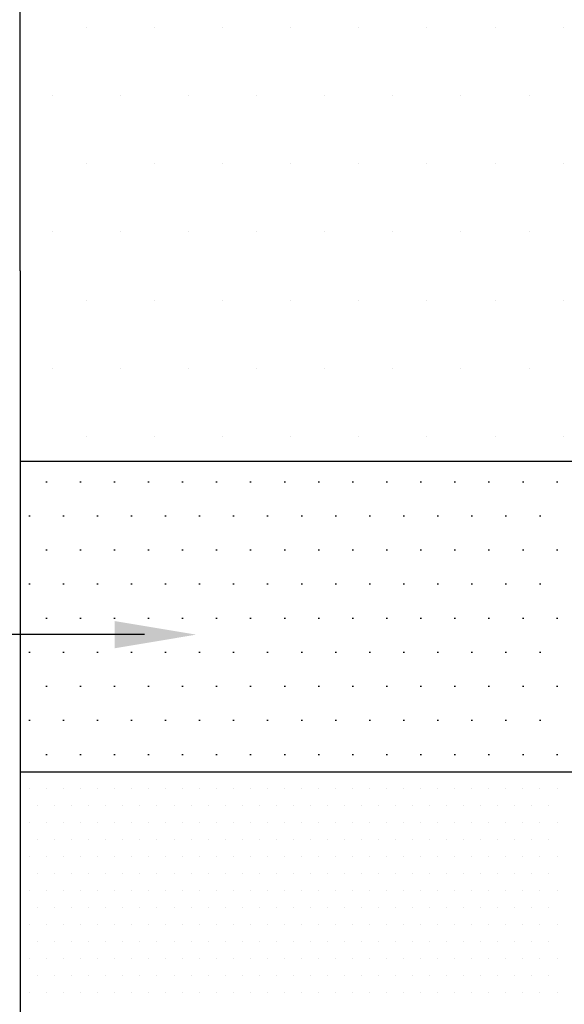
# Model space of a CAD drawing. Header units: millimetres. Extents: x 42141 to 43090, y 58789 to 59198.
# Tile 10 of 15: x 42203 to 42223, y 59123 to 59159. Entities that reach past the tile are written whole.
import ezdxf

# ---------------------------------------------------------------- set-up
doc = ezdxf.new("R2010")
doc.units = ezdxf.units.MM
doc.header["$MEASUREMENT"] = 0
doc.layers.add('HATCH', color=253, linetype='Continuous')
doc.layers.add('TRENCH', color=3, linetype='Continuous')

# ---------------------------------------------------------------- blocks, each defined once
blk = doc.blocks.new('*X904')
at = {"color": 0}
for p, q in [((86.25, 232.5), (86.25, 232.5)), ((88.75, 232.5), (88.75, 232.5)), ((91.25, 232.5), (91.25, 232.5)), ((93.75, 232.5), (93.75, 232.5)), ((96.25, 232.5), (96.25, 232.5)), ((98.75, 232.5), (98.75, 232.5)), ((101.25, 232.5), (101.25, 232.5)), ((103.75, 232.5), (103.75, 232.5)), ((85, 230), (85, 230)), ((87.5, 230), (87.5, 230)), ((90, 230), (90, 230)), ((92.5, 230), (92.5, 230)), ((95, 230), (95, 230)), ((97.5, 230), (97.5, 230)), ((100, 230), (100, 230)), ((102.5, 230), (102.5, 230)), ((86.25, 227.5), (86.25, 227.5)), ((88.75, 227.5), (88.75, 227.5)), ((91.25, 227.5), (91.25, 227.5)), ((93.75, 227.5), (93.75, 227.5)), ((96.25, 227.5), (96.25, 227.5)), ((98.75, 227.5), (98.75, 227.5)), ((101.25, 227.5), (101.25, 227.5)), ((103.75, 227.5), (103.75, 227.5)), ((85, 225), (85, 225)), ((87.5, 225), (87.5, 225)), ((90, 225), (90, 225)), ((92.5, 225), (92.5, 225)), ((95, 225), (95, 225)), ((97.5, 225), (97.5, 225)), ((100, 225), (100, 225)), ((102.5, 225), (102.5, 225)), ((86.25, 222.5), (86.25, 222.5)), ((88.75, 222.5), (88.75, 222.5)), ((91.25, 222.5), (91.25, 222.5)), ((93.75, 222.5), (93.75, 222.5)), ((96.25, 222.5), (96.25, 222.5)), ((98.75, 222.5), (98.75, 222.5)), ((101.25, 222.5), (101.25, 222.5)), ((103.75, 222.5), (103.75, 222.5)), ((85, 220), (85, 220)), ((87.5, 220), (87.5, 220)), ((90, 220), (90, 220)), ((92.5, 220), (92.5, 220)), ((95, 220), (95, 220)), ((97.5, 220), (97.5, 220)), ((100, 220), (100, 220)), ((102.5, 220), (102.5, 220)), ((86.25, 217.5), (86.25, 217.5)), ((88.75, 217.5), (88.75, 217.5)), ((91.25, 217.5), (91.25, 217.5)), ((93.75, 217.5), (93.75, 217.5)), ((96.25, 217.5), (96.25, 217.5)), ((98.75, 217.5), (98.75, 217.5)), ((101.25, 217.5), (101.25, 217.5)), ((103.75, 217.5), (103.75, 217.5))]:
    blk.add_line(p, q, dxfattribs=at)

msp = doc.modelspace()

# ---------------------------------------------------------------- hatches: boundary and pattern name
h = msp.add_hatch()
h.set_pattern_fill('DOTS', color=256, scale=20, style=0)
h.set_pattern_definition([(0, (41896.2927, 58924.5074), (0.625, 1.25), [0, -1.25])])
h.paths.add_polyline_path([(42242.8352, 59131.3633), (42242.8352, 59142.7596), (42202.8352, 59142.7596), (42202.8352, 59131.3633)])

# ---------------------------------------------------------------- linework, layer by layer
at = {"linetype": 'ByBlock'}
msp.add_line((42207.3988, 59136.3998), (42179.5488, 59136.3998), dxfattribs=at)
for p, q in [((42203.1677, 59130.7574), (42203.1677, 59130.7574)), ((42203.7927, 59130.7574), (42203.7927, 59130.7574)), ((42204.4177, 59130.7574), (42204.4177, 59130.7574)), ((42205.0427, 59130.7574), (42205.0427, 59130.7574)), ((42205.6677, 59130.7574), (42205.6677, 59130.7574)), ((42206.2927, 59130.7574), (42206.2927, 59130.7574)), ((42206.9177, 59130.7574), (42206.9177, 59130.7574)), ((42207.5427, 59130.7574), (42207.5427, 59130.7574)), ((42208.1677, 59130.7574), (42208.1677, 59130.7574)), ((42208.7927, 59130.7574), (42208.7927, 59130.7574)), ((42209.4177, 59130.7574), (42209.4177, 59130.7574)), ((42210.0427, 59130.7574), (42210.0427, 59130.7574)), ((42210.6677, 59130.7574), (42210.6677, 59130.7574)), ((42211.2927, 59130.7574), (42211.2927, 59130.7574)), ((42211.9177, 59130.7574), (42211.9177, 59130.7574)), ((42212.5427, 59130.7574), (42212.5427, 59130.7574)), ((42213.1677, 59130.7574), (42213.1677, 59130.7574)), ((42213.7927, 59130.7574), (42213.7927, 59130.7574)), ((42214.4177, 59130.7574), (42214.4177, 59130.7574)), ((42215.0427, 59130.7574), (42215.0427, 59130.7574)), ((42215.6677, 59130.7574), (42215.6677, 59130.7574)), ((42216.2927, 59130.7574), (42216.2927, 59130.7574)), ((42216.9177, 59130.7574), (42216.9177, 59130.7574)), ((42217.5427, 59130.7574), (42217.5427, 59130.7574)), ((42218.1677, 59130.7574), (42218.1677, 59130.7574)), ((42218.7927, 59130.7574), (42218.7927, 59130.7574)), ((42219.4177, 59130.7574), (42219.4177, 59130.7574)), ((42220.0427, 59130.7574), (42220.0427, 59130.7574)), ((42220.6677, 59130.7574), (42220.6677, 59130.7574)), ((42221.2927, 59130.7574), (42221.2927, 59130.7574)), ((42221.9177, 59130.7574), (42221.9177, 59130.7574)), ((42222.5427, 59130.7574), (42222.5427, 59130.7574)), ((42202.8552, 59130.1324), (42202.8552, 59130.1324)), ((42203.4802, 59130.1324), (42203.4802, 59130.1324)), ((42204.1052, 59130.1324), (42204.1052, 59130.1324)), ((42204.7302, 59130.1324), (42204.7302, 59130.1324)), ((42205.3552, 59130.1324), (42205.3552, 59130.1324)), ((42205.9802, 59130.1324), (42205.9802, 59130.1324)), ((42206.6052, 59130.1324), (42206.6052, 59130.1324)), ((42207.2302, 59130.1324), (42207.2302, 59130.1324)), ((42207.8552, 59130.1324), (42207.8552, 59130.1324)), ((42208.4802, 59130.1324), (42208.4802, 59130.1324)), ((42209.1052, 59130.1324), (42209.1052, 59130.1324)), ((42209.7302, 59130.1324), (42209.7302, 59130.1324)), ((42210.3552, 59130.1324), (42210.3552, 59130.1324)), ((42210.9802, 59130.1324), (42210.9802, 59130.1324)), ((42211.6052, 59130.1324), (42211.6052, 59130.1324)), ((42212.2302, 59130.1324), (42212.2302, 59130.1324)), ((42212.8552, 59130.1324), (42212.8552, 59130.1324)), ((42213.4802, 59130.1324), (42213.4802, 59130.1324)), ((42214.1052, 59130.1324), (42214.1052, 59130.1324)), ((42214.7302, 59130.1324), (42214.7302, 59130.1324)), ((42215.3552, 59130.1324), (42215.3552, 59130.1324)), ((42215.9802, 59130.1324), (42215.9802, 59130.1324)), ((42216.6052, 59130.1324), (42216.6052, 59130.1324)), ((42217.2302, 59130.1324), (42217.2302, 59130.1324)), ((42217.8552, 59130.1324), (42217.8552, 59130.1324)), ((42218.4802, 59130.1324), (42218.4802, 59130.1324)), ((42219.1052, 59130.1324), (42219.1052, 59130.1324)), ((42219.7302, 59130.1324), (42219.7302, 59130.1324)), ((42220.3552, 59130.1324), (42220.3552, 59130.1324)), ((42220.9802, 59130.1324), (42220.9802, 59130.1324)), ((42221.6052, 59130.1324), (42221.6052, 59130.1324)), ((42222.2302, 59130.1324), (42222.2302, 59130.1324)), ((42203.1677, 59129.5074), (42203.1677, 59129.5074)), ((42203.7927, 59129.5074), (42203.7927, 59129.5074)), ((42204.4177, 59129.5074), (42204.4177, 59129.5074)), ((42205.0427, 59129.5074), (42205.0427, 59129.5074)), ((42205.6677, 59129.5074), (42205.6677, 59129.5074)), ((42206.2927, 59129.5074), (42206.2927, 59129.5074)), ((42206.9177, 59129.5074), (42206.9177, 59129.5074)), ((42207.5427, 59129.5074), (42207.5427, 59129.5074)), ((42208.1677, 59129.5074), (42208.1677, 59129.5074)), ((42208.7927, 59129.5074), (42208.7927, 59129.5074)), ((42209.4177, 59129.5074), (42209.4177, 59129.5074)), ((42210.0427, 59129.5074), (42210.0427, 59129.5074)), ((42210.6677, 59129.5074), (42210.6677, 59129.5074)), ((42211.2927, 59129.5074), (42211.2927, 59129.5074)), ((42211.9177, 59129.5074), (42211.9177, 59129.5074)), ((42212.5427, 59129.5074), (42212.5427, 59129.5074)), ((42213.1677, 59129.5074), (42213.1677, 59129.5074)), ((42213.7927, 59129.5074), (42213.7927, 59129.5074)), ((42214.4177, 59129.5074), (42214.4177, 59129.5074)), ((42215.0427, 59129.5074), (42215.0427, 59129.5074)), ((42215.6677, 59129.5074), (42215.6677, 59129.5074)), ((42216.2927, 59129.5074), (42216.2927, 59129.5074)), ((42216.9177, 59129.5074), (42216.9177, 59129.5074)), ((42217.5427, 59129.5074), (42217.5427, 59129.5074)), ((42218.1677, 59129.5074), (42218.1677, 59129.5074)), ((42218.7927, 59129.5074), (42218.7927, 59129.5074)), ((42219.4177, 59129.5074), (42219.4177, 59129.5074)), ((42220.0427, 59129.5074), (42220.0427, 59129.5074)), ((42220.6677, 59129.5074), (42220.6677, 59129.5074)), ((42221.2927, 59129.5074), (42221.2927, 59129.5074)), ((42221.9177, 59129.5074), (42221.9177, 59129.5074)), ((42222.5427, 59129.5074), (42222.5427, 59129.5074)), ((42202.8552, 59128.8824), (42202.8552, 59128.8824)), ((42203.4802, 59128.8824), (42203.4802, 59128.8824)), ((42204.1052, 59128.8824), (42204.1052, 59128.8824)), ((42204.7302, 59128.8824), (42204.7302, 59128.8824)), ((42205.3552, 59128.8824), (42205.3552, 59128.8824)), ((42205.9802, 59128.8824), (42205.9802, 59128.8824)), ((42206.6052, 59128.8824), (42206.6052, 59128.8824)), ((42207.2302, 59128.8824), (42207.2302, 59128.8824)), ((42207.8552, 59128.8824), (42207.8552, 59128.8824)), ((42208.4802, 59128.8824), (42208.4802, 59128.8824)), ((42209.1052, 59128.8824), (42209.1052, 59128.8824)), ((42209.7302, 59128.8824), (42209.7302, 59128.8824)), ((42210.3552, 59128.8824), (42210.3552, 59128.8824)), ((42210.9802, 59128.8824), (42210.9802, 59128.8824)), ((42211.6052, 59128.8824), (42211.6052, 59128.8824)), ((42212.2302, 59128.8824), (42212.2302, 59128.8824)), ((42212.8552, 59128.8824), (42212.8552, 59128.8824)), ((42213.4802, 59128.8824), (42213.4802, 59128.8824)), ((42214.1052, 59128.8824), (42214.1052, 59128.8824)), ((42214.7302, 59128.8824), (42214.7302, 59128.8824)), ((42215.3552, 59128.8824), (42215.3552, 59128.8824)), ((42215.9802, 59128.8824), (42215.9802, 59128.8824)), ((42216.6052, 59128.8824), (42216.6052, 59128.8824)), ((42217.2302, 59128.8824), (42217.2302, 59128.8824)), ((42217.8552, 59128.8824), (42217.8552, 59128.8824)), ((42218.4802, 59128.8824), (42218.4802, 59128.8824)), ((42219.1052, 59128.8824), (42219.1052, 59128.8824)), ((42219.7302, 59128.8824), (42219.7302, 59128.8824)), ((42220.3552, 59128.8824), (42220.3552, 59128.8824)), ((42220.9802, 59128.8824), (42220.9802, 59128.8824)), ((42221.6052, 59128.8824), (42221.6052, 59128.8824)), ((42222.2302, 59128.8824), (42222.2302, 59128.8824)), ((42203.1677, 59128.2574), (42203.1677, 59128.2574)), ((42203.7927, 59128.2574), (42203.7927, 59128.2574)), ((42204.4177, 59128.2574), (42204.4177, 59128.2574)), ((42205.0427, 59128.2574), (42205.0427, 59128.2574)), ((42205.6677, 59128.2574), (42205.6677, 59128.2574)), ((42206.2927, 59128.2574), (42206.2927, 59128.2574)), ((42206.9177, 59128.2574), (42206.9177, 59128.2574)), ((42207.5427, 59128.2574), (42207.5427, 59128.2574)), ((42208.1677, 59128.2574), (42208.1677, 59128.2574)), ((42208.7927, 59128.2574), (42208.7927, 59128.2574)), ((42209.4177, 59128.2574), (42209.4177, 59128.2574)), ((42210.0427, 59128.2574), (42210.0427, 59128.2574)), ((42210.6677, 59128.2574), (42210.6677, 59128.2574)), ((42211.2927, 59128.2574), (42211.2927, 59128.2574)), ((42211.9177, 59128.2574), (42211.9177, 59128.2574)), ((42212.5427, 59128.2574), (42212.5427, 59128.2574)), ((42213.1677, 59128.2574), (42213.1677, 59128.2574)), ((42213.7927, 59128.2574), (42213.7927, 59128.2574)), ((42214.4177, 59128.2574), (42214.4177, 59128.2574)), ((42215.0427, 59128.2574), (42215.0427, 59128.2574)), ((42215.6677, 59128.2574), (42215.6677, 59128.2574)), ((42216.2927, 59128.2574), (42216.2927, 59128.2574)), ((42216.9177, 59128.2574), (42216.9177, 59128.2574)), ((42217.5427, 59128.2574), (42217.5427, 59128.2574)), ((42218.1677, 59128.2574), (42218.1677, 59128.2574)), ((42218.7927, 59128.2574), (42218.7927, 59128.2574)), ((42219.4177, 59128.2574), (42219.4177, 59128.2574)), ((42220.0427, 59128.2574), (42220.0427, 59128.2574)), ((42220.6677, 59128.2574), (42220.6677, 59128.2574)), ((42221.2927, 59128.2574), (42221.2927, 59128.2574)), ((42221.9177, 59128.2574), (42221.9177, 59128.2574)), ((42222.5427, 59128.2574), (42222.5427, 59128.2574)), ((42202.8552, 59127.6324), (42202.8552, 59127.6324)), ((42203.4802, 59127.6324), (42203.4802, 59127.6324)), ((42204.1052, 59127.6324), (42204.1052, 59127.6324)), ((42204.7302, 59127.6324), (42204.7302, 59127.6324)), ((42205.3552, 59127.6324), (42205.3552, 59127.6324)), ((42205.9802, 59127.6324), (42205.9802, 59127.6324)), ((42206.6052, 59127.6324), (42206.6052, 59127.6324)), ((42207.2302, 59127.6324), (42207.2302, 59127.6324)), ((42207.8552, 59127.6324), (42207.8552, 59127.6324)), ((42208.4802, 59127.6324), (42208.4802, 59127.6324)), ((42209.1052, 59127.6324), (42209.1052, 59127.6324)), ((42209.7302, 59127.6324), (42209.7302, 59127.6324)), ((42210.3552, 59127.6324), (42210.3552, 59127.6324)), ((42210.9802, 59127.6324), (42210.9802, 59127.6324)), ((42211.6052, 59127.6324), (42211.6052, 59127.6324)), ((42212.2302, 59127.6324), (42212.2302, 59127.6324)), ((42212.8552, 59127.6324), (42212.8552, 59127.6324)), ((42213.4802, 59127.6324), (42213.4802, 59127.6324)), ((42214.1052, 59127.6324), (42214.1052, 59127.6324)), ((42214.7302, 59127.6324), (42214.7302, 59127.6324)), ((42215.3552, 59127.6324), (42215.3552, 59127.6324)), ((42215.9802, 59127.6324), (42215.9802, 59127.6324)), ((42216.6052, 59127.6324), (42216.6052, 59127.6324)), ((42217.2302, 59127.6324), (42217.2302, 59127.6324)), ((42217.8552, 59127.6324), (42217.8552, 59127.6324)), ((42218.4802, 59127.6324), (42218.4802, 59127.6324)), ((42219.1052, 59127.6324), (42219.1052, 59127.6324)), ((42219.7302, 59127.6324), (42219.7302, 59127.6324)), ((42220.3552, 59127.6324), (42220.3552, 59127.6324)), ((42220.9802, 59127.6324), (42220.9802, 59127.6324)), ((42221.6052, 59127.6324), (42221.6052, 59127.6324)), ((42222.2302, 59127.6324), (42222.2302, 59127.6324)), ((42203.1677, 59127.0074), (42203.1677, 59127.0074)), ((42203.7927, 59127.0074), (42203.7927, 59127.0074)), ((42204.4177, 59127.0074), (42204.4177, 59127.0074)), ((42205.0427, 59127.0074), (42205.0427, 59127.0074)), ((42205.6677, 59127.0074), (42205.6677, 59127.0074)), ((42206.2927, 59127.0074), (42206.2927, 59127.0074)), ((42206.9177, 59127.0074), (42206.9177, 59127.0074)), ((42207.5427, 59127.0074), (42207.5427, 59127.0074)), ((42208.1677, 59127.0074), (42208.1677, 59127.0074)), ((42208.7927, 59127.0074), (42208.7927, 59127.0074)), ((42209.4177, 59127.0074), (42209.4177, 59127.0074)), ((42210.0427, 59127.0074), (42210.0427, 59127.0074)), ((42210.6677, 59127.0074), (42210.6677, 59127.0074)), ((42211.2927, 59127.0074), (42211.2927, 59127.0074)), ((42211.9177, 59127.0074), (42211.9177, 59127.0074)), ((42212.5427, 59127.0074), (42212.5427, 59127.0074)), ((42213.1677, 59127.0074), (42213.1677, 59127.0074)), ((42213.7927, 59127.0074), (42213.7927, 59127.0074)), ((42214.4177, 59127.0074), (42214.4177, 59127.0074)), ((42215.0427, 59127.0074), (42215.0427, 59127.0074)), ((42215.6677, 59127.0074), (42215.6677, 59127.0074)), ((42216.2927, 59127.0074), (42216.2927, 59127.0074)), ((42216.9177, 59127.0074), (42216.9177, 59127.0074)), ((42217.5427, 59127.0074), (42217.5427, 59127.0074)), ((42218.1677, 59127.0074), (42218.1677, 59127.0074)), ((42218.7927, 59127.0074), (42218.7927, 59127.0074)), ((42219.4177, 59127.0074), (42219.4177, 59127.0074)), ((42220.0427, 59127.0074), (42220.0427, 59127.0074)), ((42220.6677, 59127.0074), (42220.6677, 59127.0074)), ((42221.2927, 59127.0074), (42221.2927, 59127.0074)), ((42221.9177, 59127.0074), (42221.9177, 59127.0074)), ((42222.5427, 59127.0074), (42222.5427, 59127.0074)), ((42202.8552, 59126.3824), (42202.8552, 59126.3824)), ((42203.4802, 59126.3824), (42203.4802, 59126.3824)), ((42204.1052, 59126.3824), (42204.1052, 59126.3824)), ((42204.7302, 59126.3824), (42204.7302, 59126.3824)), ((42205.3552, 59126.3824), (42205.3552, 59126.3824)), ((42205.9802, 59126.3824), (42205.9802, 59126.3824)), ((42206.6052, 59126.3824), (42206.6052, 59126.3824)), ((42207.2302, 59126.3824), (42207.2302, 59126.3824)), ((42207.8552, 59126.3824), (42207.8552, 59126.3824)), ((42208.4802, 59126.3824), (42208.4802, 59126.3824)), ((42209.1052, 59126.3824), (42209.1052, 59126.3824)), ((42209.7302, 59126.3824), (42209.7302, 59126.3824)), ((42210.3552, 59126.3824), (42210.3552, 59126.3824)), ((42210.9802, 59126.3824), (42210.9802, 59126.3824)), ((42211.6052, 59126.3824), (42211.6052, 59126.3824)), ((42212.2302, 59126.3824), (42212.2302, 59126.3824)), ((42212.8552, 59126.3824), (42212.8552, 59126.3824)), ((42213.4802, 59126.3824), (42213.4802, 59126.3824)), ((42214.1052, 59126.3824), (42214.1052, 59126.3824)), ((42214.7302, 59126.3824), (42214.7302, 59126.3824)), ((42215.3552, 59126.3824), (42215.3552, 59126.3824)), ((42215.9802, 59126.3824), (42215.9802, 59126.3824)), ((42216.6052, 59126.3824), (42216.6052, 59126.3824)), ((42217.2302, 59126.3824), (42217.2302, 59126.3824)), ((42217.8552, 59126.3824), (42217.8552, 59126.3824)), ((42218.4802, 59126.3824), (42218.4802, 59126.3824)), ((42219.1052, 59126.3824), (42219.1052, 59126.3824)), ((42219.7302, 59126.3824), (42219.7302, 59126.3824)), ((42220.3552, 59126.3824), (42220.3552, 59126.3824)), ((42220.9802, 59126.3824), (42220.9802, 59126.3824)), ((42221.6052, 59126.3824), (42221.6052, 59126.3824)), ((42222.2302, 59126.3824), (42222.2302, 59126.3824)), ((42203.1677, 59125.7574), (42203.1677, 59125.7574)), ((42203.7927, 59125.7574), (42203.7927, 59125.7574)), ((42204.4177, 59125.7574), (42204.4177, 59125.7574)), ((42205.0427, 59125.7574), (42205.0427, 59125.7574)), ((42205.6677, 59125.7574), (42205.6677, 59125.7574)), ((42206.2927, 59125.7574), (42206.2927, 59125.7574)), ((42206.9177, 59125.7574), (42206.9177, 59125.7574)), ((42207.5427, 59125.7574), (42207.5427, 59125.7574)), ((42208.1677, 59125.7574), (42208.1677, 59125.7574)), ((42208.7927, 59125.7574), (42208.7927, 59125.7574)), ((42209.4177, 59125.7574), (42209.4177, 59125.7574)), ((42210.0427, 59125.7574), (42210.0427, 59125.7574)), ((42210.6677, 59125.7574), (42210.6677, 59125.7574)), ((42211.2927, 59125.7574), (42211.2927, 59125.7574)), ((42211.9177, 59125.7574), (42211.9177, 59125.7574)), ((42212.5427, 59125.7574), (42212.5427, 59125.7574)), ((42213.1677, 59125.7574), (42213.1677, 59125.7574)), ((42213.7927, 59125.7574), (42213.7927, 59125.7574)), ((42214.4177, 59125.7574), (42214.4177, 59125.7574)), ((42215.0427, 59125.7574), (42215.0427, 59125.7574)), ((42215.6677, 59125.7574), (42215.6677, 59125.7574)), ((42216.2927, 59125.7574), (42216.2927, 59125.7574)), ((42216.9177, 59125.7574), (42216.9177, 59125.7574)), ((42217.5427, 59125.7574), (42217.5427, 59125.7574)), ((42218.1677, 59125.7574), (42218.1677, 59125.7574)), ((42218.7927, 59125.7574), (42218.7927, 59125.7574)), ((42219.4177, 59125.7574), (42219.4177, 59125.7574)), ((42220.0427, 59125.7574), (42220.0427, 59125.7574)), ((42220.6677, 59125.7574), (42220.6677, 59125.7574)), ((42221.2927, 59125.7574), (42221.2927, 59125.7574)), ((42221.9177, 59125.7574), (42221.9177, 59125.7574)), ((42222.5427, 59125.7574), (42222.5427, 59125.7574)), ((42202.8552, 59125.1324), (42202.8552, 59125.1324)), ((42203.4802, 59125.1324), (42203.4802, 59125.1324)), ((42204.1052, 59125.1324), (42204.1052, 59125.1324)), ((42204.7302, 59125.1324), (42204.7302, 59125.1324)), ((42205.3552, 59125.1324), (42205.3552, 59125.1324)), ((42205.9802, 59125.1324), (42205.9802, 59125.1324)), ((42206.6052, 59125.1324), (42206.6052, 59125.1324)), ((42207.2302, 59125.1324), (42207.2302, 59125.1324)), ((42207.8552, 59125.1324), (42207.8552, 59125.1324)), ((42208.4802, 59125.1324), (42208.4802, 59125.1324)), ((42209.1052, 59125.1324), (42209.1052, 59125.1324)), ((42209.7302, 59125.1324), (42209.7302, 59125.1324)), ((42210.3552, 59125.1324), (42210.3552, 59125.1324)), ((42210.9802, 59125.1324), (42210.9802, 59125.1324)), ((42211.6052, 59125.1324), (42211.6052, 59125.1324)), ((42212.2302, 59125.1324), (42212.2302, 59125.1324)), ((42212.8552, 59125.1324), (42212.8552, 59125.1324)), ((42213.4802, 59125.1324), (42213.4802, 59125.1324)), ((42214.1052, 59125.1324), (42214.1052, 59125.1324)), ((42214.7302, 59125.1324), (42214.7302, 59125.1324)), ((42215.3552, 59125.1324), (42215.3552, 59125.1324)), ((42215.9802, 59125.1324), (42215.9802, 59125.1324)), ((42216.6052, 59125.1324), (42216.6052, 59125.1324)), ((42217.2302, 59125.1324), (42217.2302, 59125.1324)), ((42217.8552, 59125.1324), (42217.8552, 59125.1324)), ((42218.4802, 59125.1324), (42218.4802, 59125.1324)), ((42219.1052, 59125.1324), (42219.1052, 59125.1324)), ((42219.7302, 59125.1324), (42219.7302, 59125.1324)), ((42220.3552, 59125.1324), (42220.3552, 59125.1324)), ((42220.9802, 59125.1324), (42220.9802, 59125.1324)), ((42221.6052, 59125.1324), (42221.6052, 59125.1324)), ((42222.2302, 59125.1324), (42222.2302, 59125.1324)), ((42203.1677, 59124.5074), (42203.1677, 59124.5074)), ((42203.7927, 59124.5074), (42203.7927, 59124.5074)), ((42204.4177, 59124.5074), (42204.4177, 59124.5074)), ((42205.0427, 59124.5074), (42205.0427, 59124.5074)), ((42205.6677, 59124.5074), (42205.6677, 59124.5074)), ((42206.2927, 59124.5074), (42206.2927, 59124.5074)), ((42206.9177, 59124.5074), (42206.9177, 59124.5074)), ((42207.5427, 59124.5074), (42207.5427, 59124.5074)), ((42208.1677, 59124.5074), (42208.1677, 59124.5074)), ((42208.7927, 59124.5074), (42208.7927, 59124.5074)), ((42209.4177, 59124.5074), (42209.4177, 59124.5074)), ((42210.0427, 59124.5074), (42210.0427, 59124.5074)), ((42210.6677, 59124.5074), (42210.6677, 59124.5074)), ((42211.2927, 59124.5074), (42211.2927, 59124.5074)), ((42211.9177, 59124.5074), (42211.9177, 59124.5074)), ((42212.5427, 59124.5074), (42212.5427, 59124.5074)), ((42213.1677, 59124.5074), (42213.1677, 59124.5074)), ((42213.7927, 59124.5074), (42213.7927, 59124.5074)), ((42214.4177, 59124.5074), (42214.4177, 59124.5074)), ((42215.0427, 59124.5074), (42215.0427, 59124.5074)), ((42215.6677, 59124.5074), (42215.6677, 59124.5074)), ((42216.2927, 59124.5074), (42216.2927, 59124.5074)), ((42216.9177, 59124.5074), (42216.9177, 59124.5074)), ((42217.5427, 59124.5074), (42217.5427, 59124.5074)), ((42218.1677, 59124.5074), (42218.1677, 59124.5074)), ((42218.7927, 59124.5074), (42218.7927, 59124.5074)), ((42219.4177, 59124.5074), (42219.4177, 59124.5074)), ((42220.0427, 59124.5074), (42220.0427, 59124.5074)), ((42220.6677, 59124.5074), (42220.6677, 59124.5074)), ((42221.2927, 59124.5074), (42221.2927, 59124.5074)), ((42221.9177, 59124.5074), (42221.9177, 59124.5074)), ((42222.5427, 59124.5074), (42222.5427, 59124.5074)), ((42202.8552, 59123.8824), (42202.8552, 59123.8824)), ((42203.4802, 59123.8824), (42203.4802, 59123.8824)), ((42204.1052, 59123.8824), (42204.1052, 59123.8824)), ((42204.7302, 59123.8824), (42204.7302, 59123.8824)), ((42205.3552, 59123.8824), (42205.3552, 59123.8824)), ((42205.9802, 59123.8824), (42205.9802, 59123.8824)), ((42206.6052, 59123.8824), (42206.6052, 59123.8824)), ((42207.2302, 59123.8824), (42207.2302, 59123.8824)), ((42207.8552, 59123.8824), (42207.8552, 59123.8824)), ((42208.4802, 59123.8824), (42208.4802, 59123.8824)), ((42209.1052, 59123.8824), (42209.1052, 59123.8824)), ((42209.7302, 59123.8824), (42209.7302, 59123.8824)), ((42210.3552, 59123.8824), (42210.3552, 59123.8824)), ((42210.9802, 59123.8824), (42210.9802, 59123.8824)), ((42211.6052, 59123.8824), (42211.6052, 59123.8824)), ((42212.2302, 59123.8824), (42212.2302, 59123.8824)), ((42212.8552, 59123.8824), (42212.8552, 59123.8824)), ((42213.4802, 59123.8824), (42213.4802, 59123.8824)), ((42214.1052, 59123.8824), (42214.1052, 59123.8824)), ((42214.7302, 59123.8824), (42214.7302, 59123.8824)), ((42215.3552, 59123.8824), (42215.3552, 59123.8824)), ((42215.9802, 59123.8824), (42215.9802, 59123.8824)), ((42216.6052, 59123.8824), (42216.6052, 59123.8824)), ((42217.2302, 59123.8824), (42217.2302, 59123.8824)), ((42217.8552, 59123.8824), (42217.8552, 59123.8824)), ((42218.4802, 59123.8824), (42218.4802, 59123.8824)), ((42219.1052, 59123.8824), (42219.1052, 59123.8824)), ((42219.7302, 59123.8824), (42219.7302, 59123.8824)), ((42220.3552, 59123.8824), (42220.3552, 59123.8824)), ((42220.9802, 59123.8824), (42220.9802, 59123.8824)), ((42221.6052, 59123.8824), (42221.6052, 59123.8824)), ((42222.2302, 59123.8824), (42222.2302, 59123.8824)), ((42203.1677, 59123.2574), (42203.1677, 59123.2574)), ((42203.7927, 59123.2574), (42203.7927, 59123.2574)), ((42204.4177, 59123.2574), (42204.4177, 59123.2574)), ((42205.0427, 59123.2574), (42205.0427, 59123.2574)), ((42205.6677, 59123.2574), (42205.6677, 59123.2574)), ((42206.2927, 59123.2574), (42206.2927, 59123.2574)), ((42206.9177, 59123.2574), (42206.9177, 59123.2574)), ((42207.5427, 59123.2574), (42207.5427, 59123.2574)), ((42208.1677, 59123.2574), (42208.1677, 59123.2574)), ((42208.7927, 59123.2574), (42208.7927, 59123.2574)), ((42209.4177, 59123.2574), (42209.4177, 59123.2574)), ((42210.0427, 59123.2574), (42210.0427, 59123.2574)), ((42210.6677, 59123.2574), (42210.6677, 59123.2574)), ((42211.2927, 59123.2574), (42211.2927, 59123.2574)), ((42211.9177, 59123.2574), (42211.9177, 59123.2574)), ((42212.5427, 59123.2574), (42212.5427, 59123.2574)), ((42213.1677, 59123.2574), (42213.1677, 59123.2574)), ((42213.7927, 59123.2574), (42213.7927, 59123.2574)), ((42214.4177, 59123.2574), (42214.4177, 59123.2574)), ((42215.0427, 59123.2574), (42215.0427, 59123.2574)), ((42215.6677, 59123.2574), (42215.6677, 59123.2574)), ((42216.2927, 59123.2574), (42216.2927, 59123.2574)), ((42216.9177, 59123.2574), (42216.9177, 59123.2574)), ((42217.5427, 59123.2574), (42217.5427, 59123.2574)), ((42218.1677, 59123.2574), (42218.1677, 59123.2574)), ((42218.7927, 59123.2574), (42218.7927, 59123.2574)), ((42219.4177, 59123.2574), (42219.4177, 59123.2574)), ((42220.0427, 59123.2574), (42220.0427, 59123.2574)), ((42220.6677, 59123.2574), (42220.6677, 59123.2574)), ((42221.2927, 59123.2574), (42221.2927, 59123.2574)), ((42221.9177, 59123.2574), (42221.9177, 59123.2574)), ((42222.5427, 59123.2574), (42222.5427, 59123.2574))]:
    msp.add_line(p, q)
msp.add_solid([(42206.2965, 59136.8998), (42206.2965, 59135.8998), (42209.2965, 59136.3998)], dxfattribs=at)
at = {"layer": 'TRENCH'}
for p, q in [((42202.8352, 59149.7513), (42202.8352, 59196.3561)), ((42202.8352, 59149.7513), (42202.8352, 59087.7513)), ((42202.8352, 59149.7513), (42202.8352, 59087.7513)), ((42202.8352, 59142.7596), (42242.8352, 59142.7596)), ((42202.8352, 59131.3633), (42242.8352, 59131.3633))]:
    msp.add_line(p, q, dxfattribs=at)

# ---------------------------------------------------------------- block references
at = {"layer": 'HATCH'}
msp.add_blockref('*X904', (42119.0162, 58926.1777), dxfattribs=at)

doc.saveas('drawing.dxf')
